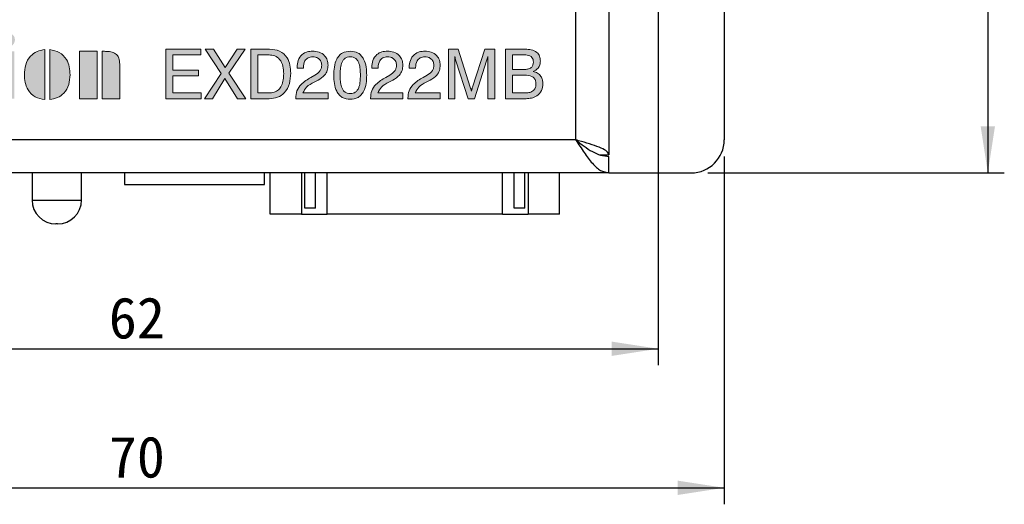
# Model space of a CAD drawing. Header units: millimetres. Extents: x 28 to 178, y 29 to 265.
# Tile 15 of 92: x 66 to 126, y 71 to 100. Entities that reach past the tile are written whole.
import ezdxf

# ---------------------------------------------------------------- set-up
doc = ezdxf.new("R2010")
doc.units = ezdxf.units.MM
doc.layers.add('TEXT', color=4, linetype='Continuous', lineweight=5)
doc.layers.add('標註文字', color=3, linetype='Continuous')
doc.styles.add('SLDTEXTSTYLE3', font='kaiu.ttf')
doc.dimstyles.new('SLDDIMSTYLE1', dxfattribs={"dimtxt": 2.5, "dimasz": 2.824978, "dimexe": 0, "dimexo": 0.0625, "dimtad": 1, "dimrnd": 1e-09, "dimzin": 12, "dimdsep": 46, "dimtxsty": 'SLDTEXTSTYLE3', "dimsah": 1, "dimcen": 0.09, "dimadec": 0, "dimazin": 3, "dimtfac": 1, "dimtofl": 0, "dimtmove": 0, "dimatfit": 3, "dimfxl": 0, "dimfrac": 2, "dimtolj": 1, "dimtzin": 12, "dimarcsym": 0})

# ---------------------------------------------------------------- blocks, each defined once
blk = doc.blocks.new('_D_3')
at = {"layer": '標註文字', "transparency": 16777216}
for p, q in [((43.144, 117.112), (43.144, 79.445)), ((105.144, 117.112), (105.144, 79.445)), ((43.144, 80.445), (105.144, 80.445))]:
    blk.add_line(p, q, dxfattribs=at)
for points in [[(43.144, 80.445), (45.969, 80.01), (45.969, 80.88)], [(105.144, 80.445), (102.319, 80.88), (102.319, 80.01)]]:
    blk.add_solid(points, dxfattribs=at)
at = {"layer": '標註文字', "transparency": 16777216, "insert": (71.801, 83.567, 7.275), "char_height": 2.5, "attachment_point": 1, "style": 'SLDTEXTSTYLE3'}
blk.add_mtext('62', dxfattribs=at)
blk = doc.blocks.new('_D_4')
at = {"layer": '標註文字', "transparency": 16777216}
for p, q in [((39.144, 92.112), (39.144, 71.012)), ((109.144, 92.112), (109.144, 71.012)), ((39.144, 72.012), (109.144, 72.012))]:
    blk.add_line(p, q, dxfattribs=at)
for points in [[(39.144, 72.012), (41.969, 71.577), (41.969, 72.447)], [(109.144, 72.012), (106.319, 72.447), (106.319, 71.577)]]:
    blk.add_solid(points, dxfattribs=at)
at = {"layer": '標註文字', "transparency": 16777216, "insert": (71.801, 75.134, 7.275), "char_height": 2.5, "attachment_point": 1, "style": 'SLDTEXTSTYLE3'}
blk.add_mtext('70', dxfattribs=at)
blk = doc.blocks.new('_D_7')
at = {"layer": '標註文字', "transparency": 16777216}
for p, q in [((110.144, 147.112), (126.144, 147.112)), ((125.144, 147.112), (125.144, 91.112)), ((108.144, 91.112), (126.144, 91.112))]:
    blk.add_line(p, q, dxfattribs=at)
for points in [[(125.144, 147.112), (124.71, 144.287), (125.579, 144.287)], [(125.144, 91.112), (125.579, 93.937), (124.71, 93.937)]]:
    blk.add_solid(points, dxfattribs=at)
at = {"layer": '標註文字', "transparency": 16777216, "insert": (122.022, 116.768, 7.275), "char_height": 2.5, "attachment_point": 1, "rotation": 90, "style": 'SLDTEXTSTYLE3'}
blk.add_mtext('56', dxfattribs=at)

msp = doc.modelspace()

# ---------------------------------------------------------------- hatches: boundary and pattern name
at = {"layer": 'TEXT'}
h = msp.add_hatch(color=256, dxfattribs=at)
edge = h.paths.add_edge_path(flags=17)
edge.add_arc((53.692, 98.58), 0.484, 0, 360)
edge = h.paths.add_edge_path()
edge.add_arc((53.506, 97.181), 3.779, 57.79591, 75.18194)
edge.add_arc((58.876, 94.443), 7.761, 119.20963, 124.55918, ccw=False)
edge.add_arc((54.931, 101.444), 0.276, 304.72661, 343.18784)
edge.add_arc((54.798, 101.484), 0.415, 343.18784, 449.86168)
edge.add_arc((54.799, 101.622), 0.276, 89.86168, 122.01896)
edge.add_arc((58.511, 94.85), 8, 118.84602, 130.2373)
edge.add_arc((53.341, 97.849), 3.108, 89.94125, 144.48586)
edge.add_arc((52.714, 96.572), 3.622, 92.69779, 121.69437, ccw=False)
edge.add_arc((59.559, 93.034), 10.021, 134.43067, 166.33468)
edge.add_arc((63.241, 88.496), 15.092, 129.27007, 152.76883, ccw=False)
edge.add_arc((53.07, 95.294), 4.925, 64.46135, 82.78921, ccw=False)
edge.add_arc((55.312, 99.987), 0.276, 244.46135, 267.21904)
edge.add_arc((55.317, 100.076), 0.366, 267.21904, 410.46779)
edge.add_arc((55.373, 100.145), 0.276, 50.46779, 57.79591)
edge = h.paths.add_edge_path()
edge.add_line((71.401, 95.612), (71.401, 98.484))
edge.add_line((71.401, 98.484), (71.531, 98.484))
edge.add_spline(control_points=[(71.531, 98.484), (71.635, 98.48), (71.843, 98.473), (72.156, 98.407), (72.403, 98.156), (72.466, 97.802), (72.474, 97.557), (72.478, 97.434)], knot_values=[0, 0, 0, 0, 0.187499, 0.374499, 0.558735, 0.778986, 1, 1, 1, 1], degree=3, periodic=0)
edge.add_line((72.478, 97.434), (72.478, 95.612))
edge.add_line((72.478, 95.612), (71.401, 95.612))
edge = h.paths.add_edge_path()
edge.add_spline(control_points=[(69.447, 97.066), (69.435, 96.863), (69.41, 96.458), (69.125, 95.949), (68.689, 95.639), (68.374, 95.587), (68.216, 95.561)], knot_values=[0, 0, 0, 0, 0.280569, 0.559779, 0.779613, 1, 1, 1, 1], degree=3, periodic=0)
edge.add_line((68.216, 95.561), (68.216, 98.586))
edge.add_spline(control_points=[(68.216, 98.586), (68.419, 98.547), (68.822, 98.47), (69.239, 98.041), (69.424, 97.546), (69.439, 97.226), (69.447, 97.066)], knot_values=[0, 0, 0, 0, 0.279784, 0.558523, 0.779016, 1, 1, 1, 1], degree=3, periodic=0)
h.paths.add_polyline_path([(66.057, 98.484), (66.057, 95.612), (64.98, 95.612), (64.98, 98.484)])
h.paths.add_polyline_path([(64.103, 99.612), (64.103, 98.484), (64.462, 98.484), (64.462, 98.073), (64.103, 98.073), (64.103, 95.612), (63.026, 95.612), (63.026, 98.073), (62.616, 98.073)])
h.paths.add_polyline_path([(60.89, 98.484), (62.457, 95.612), (61.201, 95.612), (59.621, 98.484)])
h.paths.add_polyline_path([(59.273, 95.612), (57.837, 95.612), (59.273, 97.407)])
h.paths.add_polyline_path([(59.25, 98.073), (57.837, 99.612), (59.25, 99.612)])
h.paths.add_polyline_path([(57.734, 99.612), (57.734, 95.612), (56.298, 95.612), (56.298, 99.612)])
h.paths.add_polyline_path([(58.709, 98.535), (58.709, 96.894), (57.822, 97.692)])
h.paths.add_polyline_path([(62.352, 98.484), (61.776, 97.458), (61.212, 98.484)], flags=17)
h.paths.add_polyline_path([(59.585, 95.612), (60.266, 96.74), (60.868, 95.612)])
edge = h.paths.add_edge_path()
edge.add_spline(control_points=[(65.504, 99.663), (65.583, 99.657), (65.743, 99.643), (65.937, 99.527), (66.079, 99.371), (66.097, 99.245), (66.106, 99.182)], knot_values=[0, 0, 0, 0, 0.280355, 0.560467, 0.780513, 1, 1, 1, 1], degree=3, periodic=0)
edge.add_spline(control_points=[(66.106, 99.182), (66.091, 99.102), (66.061, 98.941), (65.883, 98.787), (65.694, 98.701), (65.567, 98.693), (65.504, 98.689)], knot_values=[0, 0, 0, 0, 0.278209, 0.558409, 0.779183, 1, 1, 1, 1], degree=3, periodic=0)
edge.add_spline(control_points=[(65.504, 98.689), (65.423, 98.695), (65.261, 98.708), (65.068, 98.83), (64.929, 98.992), (64.914, 99.119), (64.906, 99.182)], knot_values=[0, 0, 0, 0, 0.280258, 0.560197, 0.78025, 1, 1, 1, 1], degree=3, periodic=0)
edge.add_spline(control_points=[(64.906, 99.182), (64.92, 99.261), (64.95, 99.42), (65.176, 99.617), (65.38, 99.646), (65.504, 99.663)], knot_values=[0, 0, 0, 0, 0.279503, 0.560704, 1, 1, 1, 1], degree=3, periodic=0)
edge = h.paths.add_edge_path()
edge.add_line((67.909, 98.586), (67.909, 95.561))
edge.add_spline(control_points=[(67.909, 95.561), (67.707, 95.597), (67.303, 95.67), (66.888, 96.096), (66.702, 96.588), (66.686, 96.907), (66.678, 97.066)], knot_values=[0, 0, 0, 0, 0.279706, 0.55853, 0.779006, 1, 1, 1, 1], degree=3, periodic=0)
edge.add_spline(control_points=[(66.678, 97.066), (66.69, 97.27), (66.714, 97.677), (66.995, 98.193), (67.433, 98.505), (67.75, 98.559), (67.909, 98.586)], knot_values=[0, 0, 0, 0, 0.280581, 0.559788, 0.779579, 1, 1, 1, 1], degree=3, periodic=0)
h.paths.add_polyline_path([(71.093, 98.484), (71.093, 95.612), (70.016, 95.612), (70.016, 98.484)])
h = msp.add_hatch(color=256, dxfattribs=at)
edge = h.paths.add_edge_path(flags=16)
edge.add_spline(control_points=[(82.414, 97.125), (82.407, 97.279), (82.393, 97.585), (82.217, 97.99), (81.886, 98.237), (81.644, 98.256), (81.522, 98.266)], knot_values=[0, 0, 0, 0, 0.281177, 0.56059, 0.779794, 1, 1, 1, 1], degree=3, periodic=0)
edge.add_line((81.522, 98.266), (80.837, 98.266))
edge.add_line((80.837, 98.266), (80.837, 95.958))
edge.add_line((80.837, 95.958), (81.522, 95.958))
edge.add_spline(control_points=[(81.522, 95.958), (81.627, 95.965), (81.835, 95.979), (82.116, 96.139), (82.307, 96.417), (82.401, 96.758), (82.409, 97.003), (82.414, 97.125)], knot_values=[0, 0, 0, 0, 0.186753, 0.372815, 0.559166, 0.779354, 1, 1, 1, 1], degree=3, periodic=0)
edge = h.paths.add_edge_path(flags=16)
edge.add_spline(control_points=[(87.067, 97.032), (87.065, 97.152), (87.06, 97.392), (87.008, 97.69), (86.915, 97.913), (86.797, 98.053), (86.633, 98.138), (86.512, 98.146), (86.452, 98.15)], knot_values=[0, 0, 0, 0, 0.250486, 0.500624, 0.625705, 0.750448, 0.875055, 1, 1, 1, 1], degree=3, periodic=0)
edge.add_spline(control_points=[(86.452, 98.15), (86.392, 98.146), (86.272, 98.138), (86.108, 98.052), (85.991, 97.911), (85.896, 97.689), (85.845, 97.392), (85.839, 97.152), (85.837, 97.032)], knot_values=[0, 0, 0, 0, 0.124904, 0.249519, 0.374268, 0.499345, 0.749511, 1, 1, 1, 1], degree=3, periodic=0)
edge.add_spline(control_points=[(85.837, 97.032), (85.839, 96.913), (85.845, 96.674), (85.896, 96.377), (85.992, 96.156), (86.109, 96.017), (86.272, 95.932), (86.392, 95.924), (86.452, 95.92)], knot_values=[0, 0, 0, 0, 0.250471, 0.500611, 0.625689, 0.750434, 0.875059, 1, 1, 1, 1], degree=3, periodic=0)
edge.add_spline(control_points=[(86.452, 95.92), (86.512, 95.924), (86.632, 95.931), (86.796, 96.015), (86.914, 96.155), (87.008, 96.376), (87.06, 96.673), (87.065, 96.912), (87.067, 97.032)], knot_values=[0, 0, 0, 0, 0.124923, 0.249601, 0.374354, 0.499419, 0.74953, 1, 1, 1, 1], degree=3, periodic=0)
edge = h.paths.add_edge_path(flags=16)
edge.add_line((96.298, 97.035), (96.298, 95.958))
edge.add_line((96.298, 95.958), (97.089, 95.958))
edge.add_spline(control_points=[(97.089, 95.958), (97.178, 95.962), (97.357, 95.971), (97.588, 96.095), (97.708, 96.302), (97.717, 96.443), (97.721, 96.513)], knot_values=[0, 0, 0, 0, 0.280994, 0.559808, 0.77937, 1, 1, 1, 1], degree=3, periodic=0)
edge.add_spline(control_points=[(97.721, 96.513), (97.718, 96.575), (97.711, 96.697), (97.626, 96.866), (97.4, 97.021), (97.191, 97.029), (97.044, 97.035)], knot_values=[0, 0, 0, 0, 0.187325, 0.373829, 0.560336, 1, 1, 1, 1], degree=3, periodic=0)
edge.add_line((97.044, 97.035), (96.298, 97.035))
edge = h.paths.add_edge_path(flags=16)
edge.add_line((96.298, 98.266), (96.298, 97.381))
edge.add_line((96.298, 97.381), (96.982, 97.381))
edge.add_spline(control_points=[(96.982, 97.381), (97.061, 97.384), (97.218, 97.39), (97.434, 97.469), (97.556, 97.646), (97.564, 97.772), (97.567, 97.834)], knot_values=[0, 0, 0, 0, 0.281375, 0.560562, 0.779457, 1, 1, 1, 1], degree=3, periodic=0)
edge.add_spline(control_points=[(97.567, 97.834), (97.565, 97.885), (97.559, 97.985), (97.488, 98.123), (97.305, 98.253), (97.133, 98.26), (97.013, 98.266)], knot_values=[0, 0, 0, 0, 0.187331, 0.373907, 0.560504, 1, 1, 1, 1], degree=3, periodic=0)
edge.add_line((97.013, 98.266), (96.298, 98.266))
edge = h.paths.add_edge_path()
edge.add_spline(control_points=[(92.864, 97.905), (92.849, 97.954), (92.823, 98.04), (92.806, 98.129), (92.798, 98.168)], knot_values=[0, 0, 0, 0, 0.559946, 1, 1, 1, 1], degree=3, periodic=0)
edge.add_line((92.798, 98.168), (92.798, 95.612))
edge.add_line((92.798, 95.612), (92.414, 95.612))
edge.add_line((92.414, 95.612), (92.414, 98.612))
edge.add_line((92.414, 98.612), (93.003, 98.612))
edge.add_line((93.003, 98.612), (93.736, 96.317))
edge.add_spline(control_points=[(93.736, 96.317), (93.752, 96.271), (93.779, 96.19), (93.799, 96.107), (93.807, 96.07)], knot_values=[0, 0, 0, 0, 0.560058, 1, 1, 1, 1], degree=3, periodic=0)
edge.add_spline(control_points=[(93.807, 96.07), (93.818, 96.117), (93.836, 96.2), (93.863, 96.281), (93.875, 96.317)], knot_values=[0, 0, 0, 0, 0.56, 1, 1, 1, 1], degree=3, periodic=0)
edge.add_line((93.875, 96.317), (94.617, 98.612))
edge.add_line((94.617, 98.612), (95.221, 98.612))
edge.add_line((95.221, 98.612), (95.221, 95.612))
edge.add_line((95.221, 95.612), (94.798, 95.612))
edge.add_line((94.798, 95.612), (94.798, 98.168))
edge.add_spline(control_points=[(94.798, 98.168), (94.787, 98.118), (94.767, 98.03), (94.741, 97.943), (94.73, 97.905)], knot_values=[0, 0, 0, 0, 0.559979, 1, 1, 1, 1], degree=3, periodic=0)
edge.add_line((94.73, 97.905), (93.991, 95.612))
edge.add_line((93.991, 95.612), (93.606, 95.612))
edge.add_line((93.606, 95.612), (92.864, 97.905))
edge = h.paths.add_edge_path()
edge.add_line((89.644, 95.612), (87.683, 95.612))
edge.add_line((87.683, 95.612), (87.683, 95.635))
edge.add_spline(control_points=[(87.683, 95.635), (87.695, 95.792), (87.718, 96.103), (88.046, 96.576), (88.393, 96.776), (88.606, 96.898)], knot_values=[0, 0, 0, 0, 0.279996, 0.559198, 1, 1, 1, 1], degree=3, periodic=0)
edge.add_line((88.606, 96.898), (88.846, 97.032))
edge.add_spline(control_points=[(88.846, 97.032), (88.97, 97.114), (89.142, 97.229), (89.249, 97.473), (89.256, 97.587), (89.26, 97.644)], knot_values=[0, 0, 0, 0, 0.55813, 0.779015, 1, 1, 1, 1], degree=3, periodic=0)
edge.add_spline(control_points=[(89.26, 97.644), (89.252, 97.725), (89.235, 97.885), (89.076, 98.057), (88.887, 98.14), (88.762, 98.147), (88.699, 98.15)], knot_values=[0, 0, 0, 0, 0.27961, 0.558544, 0.779048, 1, 1, 1, 1], degree=3, periodic=0)
edge.add_spline(control_points=[(88.699, 98.15), (88.607, 98.141), (88.424, 98.121), (88.179, 97.873), (88.158, 97.636), (88.144, 97.492)], knot_values=[0, 0, 0, 0, 0.280563, 0.560263, 1, 1, 1, 1], degree=3, periodic=0)
edge.add_line((88.144, 97.492), (88.144, 97.458))
edge.add_line((88.144, 97.458), (87.76, 97.458))
edge.add_line((87.76, 97.458), (87.76, 97.508))
edge.add_spline(control_points=[(87.76, 97.508), (87.77, 97.654), (87.791, 97.944), (88.032, 98.29), (88.366, 98.474), (88.594, 98.489), (88.708, 98.497)], knot_values=[0, 0, 0, 0, 0.280453, 0.559365, 0.779307, 1, 1, 1, 1], degree=3, periodic=0)
edge.add_spline(control_points=[(88.708, 98.497), (88.842, 98.487), (89.109, 98.467), (89.432, 98.255), (89.619, 97.957), (89.636, 97.747), (89.644, 97.641)], knot_values=[0, 0, 0, 0, 0.280443, 0.559679, 0.779593, 1, 1, 1, 1], degree=3, periodic=0)
edge.add_spline(control_points=[(89.644, 97.641), (89.636, 97.533), (89.619, 97.318), (89.418, 96.973), (89.181, 96.826), (89.036, 96.736)], knot_values=[0, 0, 0, 0, 0.280291, 0.560217, 1, 1, 1, 1], degree=3, periodic=0)
edge.add_line((89.036, 96.736), (88.796, 96.612))
edge.add_spline(control_points=[(88.796, 96.612), (88.631, 96.527), (88.337, 96.376), (88.185, 96.085), (88.118, 95.958)], knot_values=[0, 0, 0, 0, 0.562607, 1, 1, 1, 1], degree=3, periodic=0)
edge.add_line((88.118, 95.958), (89.644, 95.958))
edge.add_line((89.644, 95.958), (89.644, 95.612))
edge = h.paths.add_edge_path()
edge.add_line((85.106, 95.612), (83.144, 95.612))
edge.add_line((83.144, 95.612), (83.144, 95.635))
edge.add_spline(control_points=[(83.144, 95.635), (83.156, 95.792), (83.18, 96.103), (83.508, 96.576), (83.855, 96.776), (84.067, 96.898)], knot_values=[0, 0, 0, 0, 0.279997, 0.559198, 1, 1, 1, 1], degree=3, periodic=0)
edge.add_line((84.067, 96.898), (84.307, 97.032))
edge.add_spline(control_points=[(84.307, 97.032), (84.431, 97.114), (84.604, 97.229), (84.71, 97.473), (84.718, 97.587), (84.721, 97.644)], knot_values=[0, 0, 0, 0, 0.558126, 0.779013, 1, 1, 1, 1], degree=3, periodic=0)
edge.add_spline(control_points=[(84.721, 97.644), (84.713, 97.725), (84.697, 97.885), (84.538, 98.057), (84.348, 98.14), (84.223, 98.147), (84.161, 98.15)], knot_values=[0, 0, 0, 0, 0.279611, 0.558546, 0.779047, 1, 1, 1, 1], degree=3, periodic=0)
edge.add_spline(control_points=[(84.161, 98.15), (84.069, 98.141), (83.886, 98.121), (83.641, 97.873), (83.619, 97.636), (83.606, 97.492)], knot_values=[0, 0, 0, 0, 0.280565, 0.560264, 1, 1, 1, 1], degree=3, periodic=0)
edge.add_line((83.606, 97.492), (83.606, 97.458))
edge.add_line((83.606, 97.458), (83.221, 97.458))
edge.add_line((83.221, 97.458), (83.221, 97.508))
edge.add_spline(control_points=[(83.221, 97.508), (83.232, 97.654), (83.253, 97.944), (83.493, 98.29), (83.828, 98.474), (84.056, 98.489), (84.17, 98.497)], knot_values=[0, 0, 0, 0, 0.280451, 0.559362, 0.779308, 1, 1, 1, 1], degree=3, periodic=0)
edge.add_spline(control_points=[(84.17, 98.497), (84.304, 98.487), (84.571, 98.467), (84.893, 98.255), (85.081, 97.957), (85.098, 97.747), (85.106, 97.641)], knot_values=[0, 0, 0, 0, 0.280441, 0.55968, 0.779592, 1, 1, 1, 1], degree=3, periodic=0)
edge.add_spline(control_points=[(85.106, 97.641), (85.097, 97.533), (85.08, 97.318), (84.88, 96.973), (84.642, 96.826), (84.497, 96.736)], knot_values=[0, 0, 0, 0, 0.280291, 0.560216, 1, 1, 1, 1], degree=3, periodic=0)
edge.add_line((84.497, 96.736), (84.258, 96.612))
edge.add_spline(control_points=[(84.258, 96.612), (84.093, 96.527), (83.799, 96.376), (83.646, 96.085), (83.579, 95.958)], knot_values=[0, 0, 0, 0, 0.562607, 1, 1, 1, 1], degree=3, periodic=0)
edge.add_line((83.579, 95.958), (85.106, 95.958))
edge.add_line((85.106, 95.958), (85.106, 95.612))
h.paths.add_polyline_path([(78.098, 95.612), (77.606, 95.612), (78.624, 97.147), (77.644, 98.612), (78.146, 98.612), (78.863, 97.502), (79.591, 98.612), (80.067, 98.612), (79.088, 97.156), (80.106, 95.612), (79.61, 95.612), (78.845, 96.826)])
h.paths.add_polyline_path([(77.414, 95.612), (75.26, 95.612), (75.26, 98.612), (77.38, 98.612), (77.38, 98.266), (75.683, 98.266), (75.683, 97.343), (77.25, 97.343), (77.25, 96.997), (75.683, 96.997), (75.683, 95.958), (77.414, 95.958)])
edge = h.paths.add_edge_path()
edge.add_line((81.54, 95.612), (80.414, 95.612))
edge.add_line((80.414, 95.612), (80.414, 98.612))
edge.add_line((80.414, 98.612), (81.557, 98.612))
edge.add_spline(control_points=[(81.557, 98.612), (81.765, 98.595), (82.181, 98.561), (82.633, 98.147), (82.815, 97.642), (82.829, 97.318), (82.837, 97.156)], knot_values=[0, 0, 0, 0, 0.280047, 0.558115, 0.77872, 1, 1, 1, 1], degree=3, periodic=0)
edge.add_spline(control_points=[(82.837, 97.156), (82.825, 96.942), (82.802, 96.516), (82.517, 95.97), (82.046, 95.651), (81.709, 95.625), (81.54, 95.612)], knot_values=[0, 0, 0, 0, 0.280935, 0.560148, 0.779663, 1, 1, 1, 1], degree=3, periodic=0)
edge = h.paths.add_edge_path()
edge.add_spline(control_points=[(86.449, 95.573), (86.28, 95.593), (86.026, 95.622), (85.769, 95.845), (85.584, 96.124), (85.469, 96.533), (85.458, 96.866), (85.452, 97.032)], knot_values=[0, 0, 0, 0, 0.248326, 0.373503, 0.49883, 0.749082, 1, 1, 1, 1], degree=3, periodic=0)
edge.add_spline(control_points=[(85.452, 97.032), (85.458, 97.199), (85.469, 97.532), (85.584, 97.942), (85.767, 98.223), (86.026, 98.446), (86.28, 98.477), (86.449, 98.497)], knot_values=[0, 0, 0, 0, 0.250948, 0.50124, 0.626586, 0.751761, 1, 1, 1, 1], degree=3, periodic=0)
edge.add_spline(control_points=[(86.449, 98.497), (86.619, 98.477), (86.874, 98.447), (87.134, 98.224), (87.318, 97.944), (87.435, 97.533), (87.446, 97.199), (87.452, 97.032)], knot_values=[0, 0, 0, 0, 0.24832, 0.37349, 0.498825, 0.749058, 1, 1, 1, 1], degree=3, periodic=0)
edge.add_spline(control_points=[(87.452, 97.032), (87.446, 96.865), (87.435, 96.532), (87.318, 96.122), (87.133, 95.843), (86.873, 95.621), (86.618, 95.593), (86.449, 95.573)], knot_values=[0, 0, 0, 0, 0.250902, 0.50109, 0.626417, 0.751614, 1, 1, 1, 1], degree=3, periodic=0)
edge = h.paths.add_edge_path()
edge.add_line((91.914, 95.612), (89.952, 95.612))
edge.add_line((89.952, 95.612), (89.952, 95.635))
edge.add_spline(control_points=[(89.952, 95.635), (89.964, 95.792), (89.988, 96.103), (90.316, 96.576), (90.663, 96.776), (90.875, 96.898)], knot_values=[0, 0, 0, 0, 0.279996, 0.559198, 1, 1, 1, 1], degree=3, periodic=0)
edge.add_line((90.875, 96.898), (91.115, 97.032))
edge.add_spline(control_points=[(91.115, 97.032), (91.239, 97.114), (91.412, 97.229), (91.518, 97.473), (91.525, 97.587), (91.529, 97.644)], knot_values=[0, 0, 0, 0, 0.55813, 0.779015, 1, 1, 1, 1], degree=3, periodic=0)
edge.add_spline(control_points=[(91.529, 97.644), (91.521, 97.725), (91.504, 97.885), (91.346, 98.057), (91.156, 98.14), (91.031, 98.147), (90.968, 98.15)], knot_values=[0, 0, 0, 0, 0.27961, 0.558544, 0.779048, 1, 1, 1, 1], degree=3, periodic=0)
edge.add_spline(control_points=[(90.968, 98.15), (90.877, 98.141), (90.693, 98.121), (90.448, 97.873), (90.427, 97.636), (90.414, 97.492)], knot_values=[0, 0, 0, 0, 0.280563, 0.560263, 1, 1, 1, 1], degree=3, periodic=0)
edge.add_line((90.414, 97.492), (90.414, 97.458))
edge.add_line((90.414, 97.458), (90.029, 97.458))
edge.add_line((90.029, 97.458), (90.029, 97.508))
edge.add_spline(control_points=[(90.029, 97.508), (90.04, 97.654), (90.06, 97.944), (90.301, 98.29), (90.635, 98.474), (90.863, 98.489), (90.977, 98.497)], knot_values=[0, 0, 0, 0, 0.280453, 0.559365, 0.779307, 1, 1, 1, 1], degree=3, periodic=0)
edge.add_spline(control_points=[(90.977, 98.497), (91.111, 98.487), (91.379, 98.467), (91.701, 98.255), (91.889, 97.957), (91.905, 97.747), (91.914, 97.641)], knot_values=[0, 0, 0, 0, 0.280443, 0.559679, 0.779593, 1, 1, 1, 1], degree=3, periodic=0)
edge.add_spline(control_points=[(91.914, 97.641), (91.905, 97.533), (91.888, 97.318), (91.687, 96.973), (91.45, 96.826), (91.305, 96.736)], knot_values=[0, 0, 0, 0, 0.280291, 0.560217, 1, 1, 1, 1], degree=3, periodic=0)
edge.add_line((91.305, 96.736), (91.066, 96.612))
edge.add_spline(control_points=[(91.066, 96.612), (90.9, 96.527), (90.606, 96.376), (90.454, 96.085), (90.387, 95.958)], knot_values=[0, 0, 0, 0, 0.562607, 1, 1, 1, 1], degree=3, periodic=0)
edge.add_line((90.387, 95.958), (91.914, 95.958))
edge.add_line((91.914, 95.958), (91.914, 95.612))
edge = h.paths.add_edge_path()
edge.add_line((97.123, 95.612), (95.875, 95.612))
edge.add_line((95.875, 95.612), (95.875, 98.612))
edge.add_line((95.875, 98.612), (97.065, 98.612))
edge.add_spline(control_points=[(97.065, 98.612), (97.19, 98.607), (97.438, 98.597), (97.772, 98.463), (97.97, 98.19), (97.984, 97.993), (97.991, 97.894)], knot_values=[0, 0, 0, 0, 0.281297, 0.560634, 0.779708, 1, 1, 1, 1], degree=3, periodic=0)
edge.add_spline(control_points=[(97.991, 97.894), (97.985, 97.817), (97.974, 97.661), (97.837, 97.407), (97.656, 97.314), (97.546, 97.257)], knot_values=[0, 0, 0, 0, 0.281021, 0.561458, 1, 1, 1, 1], degree=3, periodic=0)
edge.add_spline(control_points=[(97.546, 97.257), (97.64, 97.231), (97.829, 97.181), (98.029, 96.983), (98.131, 96.751), (98.14, 96.599), (98.144, 96.522)], knot_values=[0, 0, 0, 0, 0.279975, 0.559226, 0.779448, 1, 1, 1, 1], degree=3, periodic=0)
edge.add_spline(control_points=[(98.144, 96.522), (98.13, 96.377), (98.1, 96.086), (97.81, 95.775), (97.464, 95.63), (97.237, 95.618), (97.123, 95.612)], knot_values=[0, 0, 0, 0, 0.279619, 0.55842, 0.778913, 1, 1, 1, 1], degree=3, periodic=0)

# ---------------------------------------------------------------- linework, layer by layer
at = {"color": 7, "linetype": 'Continuous', "lineweight": 30}
for p, q in [((100.144, 93.112), (100.144, 145.112)), ((102.144, 145.112), (102.144, 92.212)), ((109.144, 115.862), (109.144, 93.112)), ((100.144, 93.112), (48.144, 93.112)), ((101.589, 92.212), (102.144, 92.212)), ((102.144, 91.112), (102.144, 92.112)), ((102.144, 91.112), (46.144, 91.112)), ((67.144, 91.112), (67.144, 89.462)), ((70.144, 89.462), (70.144, 91.112)), ((72.744, 91.112), (72.744, 90.412)), ((81.244, 90.412), (81.244, 91.112)), ((81.594, 88.612), (81.594, 91.112)), ((83.494, 91.112), (83.494, 88.612)), ((83.699, 88.962), (83.699, 91.112)), ((84.349, 88.962), (84.349, 91.112)), ((85.044, 88.612), (85.044, 91.112)), ((95.694, 88.612), (95.694, 91.112)), ((96.399, 88.962), (96.399, 91.112)), ((97.049, 88.962), (97.049, 91.112)), ((97.244, 91.112), (97.244, 88.612)), ((99.144, 88.612), (99.144, 91.112)), ((102.144, 91.112), (107.144, 91.112)), ((72.744, 90.412), (81.244, 90.412)), ((83.494, 88.612), (81.594, 88.612)), ((83.494, 88.612), (85.044, 88.612)), ((84.349, 88.962), (83.699, 88.962)), ((95.694, 88.612), (85.044, 88.612)), ((95.694, 88.612), (97.244, 88.612)), ((97.049, 88.962), (96.399, 88.962)), ((99.144, 88.612), (97.244, 88.612)), ((68.694, 88.012), (68.594, 88.012))]:
    msp.add_line(p, q, dxfattribs=at)
at = {"color": 8, "linetype": 'Continuous', "lineweight": 30}
msp.add_line((67.144, 89.462), (70.144, 89.462), dxfattribs=at)
at = {"color": 7, "linetype": 'Continuous', "lineweight": 30}
for centre, radius, start, end in [((107.144, 93.112), 2, 270, 0), ((68.594, 89.462), 1.45, 180, 270), ((68.694, 89.462), 1.45, 270, 0)]:
    msp.add_arc(centre, radius, start, end, dxfattribs=at)
for points, knots in [([(102.144, 92.212), (102.12, 92.279), (102.073, 92.413), (101.7, 92.614), (101.156, 92.815), (100.599, 92.982), (100.255, 93.08), (100.144, 93.112)], [0, 0, 0, 0, 0.223355, 0.446742, 0.670128, 0.893515, 1, 1, 1, 1]), ([(100.144, 93.112), (100.311, 92.85), (100.644, 92.326), (101.144, 91.665), (101.644, 91.202), (101.978, 91.142), (102.144, 91.112)], [0, 0, 0, 0, 0.25, 0.5, 0.75, 1, 1, 1, 1]), ([(100.144, 93.112), (100.311, 92.981), (100.644, 92.719), (101.144, 92.388), (101.644, 92.157), (101.978, 92.127), (102.144, 92.112)], [0, 0, 0, 0, 0.25, 0.5, 0.75, 1, 1, 1, 1])]:
    msp.add_open_spline(points, degree=3, knots=knots, dxfattribs=at)
at = {"layer": 'TEXT'}
for p, q in [((75.26, 98.612), (77.38, 98.612)), ((75.26, 95.612), (75.26, 98.612)), ((77.38, 98.612), (77.38, 98.266)), ((77.644, 98.612), (78.146, 98.612)), ((78.624, 97.147), (77.644, 98.612)), ((78.146, 98.612), (78.863, 97.502)), ((78.863, 97.502), (79.591, 98.612)), ((80.067, 98.612), (79.088, 97.156)), ((79.591, 98.612), (80.067, 98.612)), ((80.414, 98.612), (81.557, 98.612)), ((80.414, 95.612), (80.414, 98.612)), ((92.414, 98.612), (93.003, 98.612)), ((92.414, 95.612), (92.414, 98.612)), ((93.003, 98.612), (93.736, 96.317)), ((93.875, 96.317), (94.617, 98.612)), ((94.617, 98.612), (95.221, 98.612)), ((95.221, 98.612), (95.221, 95.612)), ((95.875, 98.612), (97.065, 98.612)), ((95.875, 95.612), (95.875, 98.612)), ((67.909, 98.586), (67.909, 95.561)), ((68.216, 95.561), (68.216, 98.586)), ((70.016, 98.484), (71.093, 98.484)), ((70.016, 95.612), (70.016, 98.484)), ((71.093, 98.484), (71.093, 95.612)), ((71.401, 98.484), (71.531, 98.484)), ((71.401, 95.612), (71.401, 98.484)), ((75.683, 98.266), (75.683, 97.343)), ((77.38, 98.266), (75.683, 98.266)), ((80.837, 98.266), (80.837, 95.958)), ((81.522, 98.266), (80.837, 98.266)), ((92.798, 98.168), (92.798, 95.612)), ((94.798, 95.612), (94.798, 98.168)), ((97.013, 98.266), (96.298, 98.266)), ((96.298, 98.266), (96.298, 97.381)), ((72.478, 97.434), (72.478, 95.612)), ((83.221, 97.458), (83.221, 97.508)), ((83.606, 97.458), (83.221, 97.458)), ((83.606, 97.492), (83.606, 97.458)), ((87.76, 97.458), (87.76, 97.508)), ((88.144, 97.458), (87.76, 97.458)), ((88.144, 97.492), (88.144, 97.458)), ((90.029, 97.458), (90.029, 97.508)), ((90.414, 97.458), (90.029, 97.458)), ((90.414, 97.492), (90.414, 97.458)), ((93.606, 95.612), (92.864, 97.905)), ((94.73, 97.905), (93.991, 95.612)), ((75.683, 97.343), (77.25, 97.343)), ((75.683, 96.997), (75.683, 95.958)), ((77.25, 96.997), (75.683, 96.997)), ((77.25, 97.343), (77.25, 96.997)), ((77.606, 95.612), (78.624, 97.147)), ((78.845, 96.826), (78.098, 95.612)), ((79.61, 95.612), (78.845, 96.826)), ((79.088, 97.156), (80.106, 95.612)), ((84.067, 96.898), (84.307, 97.032)), ((88.606, 96.898), (88.846, 97.032)), ((90.875, 96.898), (91.115, 97.032)), ((96.298, 97.381), (96.982, 97.381)), ((97.044, 97.035), (96.298, 97.035)), ((96.298, 97.035), (96.298, 95.958)), ((84.497, 96.736), (84.258, 96.612)), ((89.036, 96.736), (88.796, 96.612)), ((91.305, 96.736), (91.066, 96.612)), ((71.093, 95.612), (70.016, 95.612)), ((72.478, 95.612), (71.401, 95.612)), ((77.414, 95.612), (75.26, 95.612)), ((75.683, 95.958), (77.414, 95.958)), ((77.414, 95.958), (77.414, 95.612)), ((78.098, 95.612), (77.606, 95.612)), ((80.106, 95.612), (79.61, 95.612)), ((81.54, 95.612), (80.414, 95.612)), ((80.837, 95.958), (81.522, 95.958)), ((83.144, 95.612), (83.144, 95.635)), ((85.106, 95.612), (83.144, 95.612)), ((83.579, 95.958), (85.106, 95.958)), ((85.106, 95.958), (85.106, 95.612)), ((87.683, 95.612), (87.683, 95.635)), ((89.644, 95.612), (87.683, 95.612)), ((88.118, 95.958), (89.644, 95.958)), ((89.644, 95.958), (89.644, 95.612)), ((89.952, 95.612), (89.952, 95.635)), ((91.914, 95.612), (89.952, 95.612)), ((90.387, 95.958), (91.914, 95.958)), ((91.914, 95.958), (91.914, 95.612)), ((92.798, 95.612), (92.414, 95.612)), ((93.991, 95.612), (93.606, 95.612)), ((95.221, 95.612), (94.798, 95.612)), ((97.123, 95.612), (95.875, 95.612)), ((96.298, 95.958), (97.089, 95.958))]:
    msp.add_line(p, q, dxfattribs=at)
for points, knots in [([(81.557, 98.612), (81.765, 98.595), (82.181, 98.561), (82.633, 98.147), (82.815, 97.642), (82.829, 97.318), (82.837, 97.156)], [0, 0, 0, 0, 0.280047, 0.558115, 0.77872, 1, 1, 1, 1]), ([(97.065, 98.612), (97.19, 98.607), (97.438, 98.597), (97.772, 98.463), (97.97, 98.19), (97.984, 97.993), (97.991, 97.894)], [0, 0, 0, 0, 0.281297, 0.560634, 0.779708, 1, 1, 1, 1]), ([(66.678, 97.066), (66.69, 97.27), (66.714, 97.677), (66.995, 98.193), (67.433, 98.505), (67.75, 98.559), (67.909, 98.586)], [0, 0, 0, 0, 0.280581, 0.559788, 0.779579, 1, 1, 1, 1]), ([(68.216, 98.586), (68.419, 98.547), (68.822, 98.47), (69.239, 98.041), (69.424, 97.546), (69.439, 97.226), (69.447, 97.066)], [0, 0, 0, 0, 0.279784, 0.558523, 0.779016, 1, 1, 1, 1]), ([(71.531, 98.484), (71.635, 98.48), (71.843, 98.473), (72.156, 98.407), (72.403, 98.156), (72.466, 97.802), (72.474, 97.557), (72.478, 97.434)], [0, 0, 0, 0, 0.1874989, 0.3744988, 0.5587353, 0.7789856, 1, 1, 1, 1]), ([(82.414, 97.125), (82.407, 97.279), (82.393, 97.585), (82.217, 97.99), (81.886, 98.237), (81.644, 98.256), (81.522, 98.266)], [0, 0, 0, 0, 0.281177, 0.56059, 0.779794, 1, 1, 1, 1]), ([(83.221, 97.508), (83.232, 97.654), (83.253, 97.944), (83.493, 98.29), (83.828, 98.474), (84.056, 98.489), (84.17, 98.497)], [0, 0, 0, 0, 0.280451, 0.559362, 0.779308, 1, 1, 1, 1]), ([(84.161, 98.15), (84.069, 98.141), (83.886, 98.121), (83.641, 97.873), (83.619, 97.636), (83.606, 97.492)], [0, 0, 0, 0, 0.280565, 0.560264, 1, 1, 1, 1]), ([(84.721, 97.644), (84.713, 97.725), (84.697, 97.885), (84.538, 98.057), (84.348, 98.14), (84.223, 98.147), (84.161, 98.15)], [0, 0, 0, 0, 0.279611, 0.558546, 0.779047, 1, 1, 1, 1]), ([(84.17, 98.497), (84.304, 98.487), (84.571, 98.467), (84.893, 98.255), (85.081, 97.957), (85.098, 97.747), (85.106, 97.641)], [0, 0, 0, 0, 0.280441, 0.55968, 0.779592, 1, 1, 1, 1]), ([(85.452, 97.032), (85.458, 97.199), (85.469, 97.532), (85.584, 97.942), (85.767, 98.223), (86.026, 98.446), (86.28, 98.477), (86.449, 98.497)], [0, 0, 0, 0, 0.250948, 0.50124, 0.626586, 0.751761, 1, 1, 1, 1]), ([(86.452, 98.15), (86.392, 98.146), (86.272, 98.138), (86.108, 98.052), (85.991, 97.911), (85.896, 97.689), (85.845, 97.392), (85.839, 97.152), (85.837, 97.032)], [0, 0, 0, 0, 0.124904, 0.249519, 0.374268, 0.499345, 0.749511, 1, 1, 1, 1]), ([(86.449, 98.497), (86.619, 98.477), (86.874, 98.447), (87.134, 98.224), (87.318, 97.944), (87.435, 97.533), (87.446, 97.199), (87.452, 97.032)], [0, 0, 0, 0, 0.24832, 0.37349, 0.498825, 0.749058, 1, 1, 1, 1]), ([(87.067, 97.032), (87.065, 97.152), (87.06, 97.392), (87.008, 97.69), (86.915, 97.913), (86.797, 98.053), (86.633, 98.138), (86.512, 98.146), (86.452, 98.15)], [0, 0, 0, 0, 0.250486, 0.500624, 0.625705, 0.750448, 0.875055, 1, 1, 1, 1]), ([(87.76, 97.508), (87.77, 97.654), (87.791, 97.944), (88.032, 98.29), (88.366, 98.474), (88.594, 98.489), (88.708, 98.497)], [0, 0, 0, 0, 0.2804526, 0.5593645, 0.7793074, 1, 1, 1, 1]), ([(88.699, 98.15), (88.607, 98.141), (88.424, 98.121), (88.179, 97.873), (88.158, 97.636), (88.144, 97.492)], [0, 0, 0, 0, 0.280563, 0.560263, 1, 1, 1, 1]), ([(89.26, 97.644), (89.252, 97.725), (89.235, 97.885), (89.076, 98.057), (88.887, 98.14), (88.762, 98.147), (88.699, 98.15)], [0, 0, 0, 0, 0.27961, 0.558544, 0.779048, 1, 1, 1, 1]), ([(88.708, 98.497), (88.842, 98.487), (89.109, 98.467), (89.432, 98.255), (89.619, 97.957), (89.636, 97.747), (89.644, 97.641)], [0, 0, 0, 0, 0.280443, 0.559679, 0.779593, 1, 1, 1, 1]), ([(90.029, 97.508), (90.04, 97.654), (90.06, 97.944), (90.301, 98.29), (90.635, 98.474), (90.863, 98.489), (90.977, 98.497)], [0, 0, 0, 0, 0.2804526, 0.5593645, 0.7793074, 1, 1, 1, 1]), ([(90.968, 98.15), (90.877, 98.141), (90.693, 98.121), (90.448, 97.873), (90.427, 97.636), (90.414, 97.492)], [0, 0, 0, 0, 0.280563, 0.560263, 1, 1, 1, 1]), ([(91.529, 97.644), (91.521, 97.725), (91.504, 97.885), (91.346, 98.057), (91.156, 98.14), (91.031, 98.147), (90.968, 98.15)], [0, 0, 0, 0, 0.27961, 0.558544, 0.779048, 1, 1, 1, 1]), ([(90.977, 98.497), (91.111, 98.487), (91.379, 98.467), (91.701, 98.255), (91.889, 97.957), (91.905, 97.747), (91.914, 97.641)], [0, 0, 0, 0, 0.280443, 0.559679, 0.779593, 1, 1, 1, 1]), ([(92.864, 97.905), (92.849, 97.954), (92.823, 98.04), (92.806, 98.129), (92.798, 98.168)], [0, 0, 0, 0, 0.559946, 1, 1, 1, 1]), ([(94.798, 98.168), (94.787, 98.118), (94.767, 98.03), (94.741, 97.943), (94.73, 97.905)], [0, 0, 0, 0, 0.559979, 1, 1, 1, 1]), ([(97.567, 97.834), (97.565, 97.885), (97.559, 97.985), (97.488, 98.123), (97.305, 98.253), (97.133, 98.26), (97.013, 98.266)], [0, 0, 0, 0, 0.1873308, 0.373907, 0.5605042, 1, 1, 1, 1]), ([(84.307, 97.032), (84.431, 97.114), (84.604, 97.229), (84.71, 97.473), (84.718, 97.587), (84.721, 97.644)], [0, 0, 0, 0, 0.558126, 0.779013, 1, 1, 1, 1]), ([(85.106, 97.641), (85.097, 97.533), (85.08, 97.318), (84.88, 96.973), (84.642, 96.826), (84.497, 96.736)], [0, 0, 0, 0, 0.280291, 0.560216, 1, 1, 1, 1]), ([(88.846, 97.032), (88.97, 97.114), (89.142, 97.229), (89.249, 97.473), (89.256, 97.587), (89.26, 97.644)], [0, 0, 0, 0, 0.55813, 0.779015, 1, 1, 1, 1]), ([(89.644, 97.641), (89.636, 97.533), (89.619, 97.318), (89.418, 96.973), (89.181, 96.826), (89.036, 96.736)], [0, 0, 0, 0, 0.280291, 0.560217, 1, 1, 1, 1]), ([(91.115, 97.032), (91.239, 97.114), (91.412, 97.229), (91.518, 97.473), (91.525, 97.587), (91.529, 97.644)], [0, 0, 0, 0, 0.55813, 0.779015, 1, 1, 1, 1]), ([(91.914, 97.641), (91.905, 97.533), (91.888, 97.318), (91.687, 96.973), (91.45, 96.826), (91.305, 96.736)], [0, 0, 0, 0, 0.280291, 0.560217, 1, 1, 1, 1]), ([(96.982, 97.381), (97.061, 97.384), (97.218, 97.39), (97.434, 97.469), (97.556, 97.646), (97.564, 97.772), (97.567, 97.834)], [0, 0, 0, 0, 0.281375, 0.560562, 0.779457, 1, 1, 1, 1]), ([(97.991, 97.894), (97.985, 97.817), (97.974, 97.661), (97.837, 97.407), (97.656, 97.314), (97.546, 97.257)], [0, 0, 0, 0, 0.281021, 0.561458, 1, 1, 1, 1]), ([(67.909, 95.561), (67.707, 95.597), (67.303, 95.67), (66.888, 96.096), (66.702, 96.588), (66.686, 96.907), (66.678, 97.066)], [0, 0, 0, 0, 0.279706, 0.55853, 0.779006, 1, 1, 1, 1]), ([(69.447, 97.066), (69.435, 96.863), (69.41, 96.458), (69.125, 95.949), (68.689, 95.639), (68.374, 95.587), (68.216, 95.561)], [0, 0, 0, 0, 0.280569, 0.559779, 0.779613, 1, 1, 1, 1]), ([(81.522, 95.958), (81.627, 95.965), (81.835, 95.979), (82.116, 96.139), (82.307, 96.417), (82.401, 96.758), (82.409, 97.003), (82.414, 97.125)], [0, 0, 0, 0, 0.186753, 0.372815, 0.559166, 0.779354, 1, 1, 1, 1]), ([(82.837, 97.156), (82.825, 96.942), (82.802, 96.516), (82.517, 95.97), (82.046, 95.651), (81.709, 95.625), (81.54, 95.612)], [0, 0, 0, 0, 0.280935, 0.560148, 0.779663, 1, 1, 1, 1]), ([(83.144, 95.635), (83.156, 95.792), (83.18, 96.103), (83.508, 96.576), (83.855, 96.776), (84.067, 96.898)], [0, 0, 0, 0, 0.2799967, 0.5591978, 1, 1, 1, 1]), ([(86.449, 95.573), (86.28, 95.593), (86.026, 95.622), (85.769, 95.845), (85.584, 96.124), (85.469, 96.533), (85.458, 96.866), (85.452, 97.032)], [0, 0, 0, 0, 0.248326, 0.373503, 0.49883, 0.749082, 1, 1, 1, 1]), ([(85.837, 97.032), (85.839, 96.913), (85.845, 96.674), (85.896, 96.377), (85.992, 96.156), (86.109, 96.017), (86.272, 95.932), (86.392, 95.924), (86.452, 95.92)], [0, 0, 0, 0, 0.250471, 0.500611, 0.625689, 0.750434, 0.875059, 1, 1, 1, 1]), ([(87.452, 97.032), (87.446, 96.865), (87.435, 96.532), (87.318, 96.122), (87.133, 95.843), (86.873, 95.621), (86.618, 95.593), (86.449, 95.573)], [0, 0, 0, 0, 0.250902, 0.50109, 0.626417, 0.751614, 1, 1, 1, 1]), ([(86.452, 95.92), (86.512, 95.924), (86.632, 95.931), (86.796, 96.015), (86.914, 96.155), (87.008, 96.376), (87.06, 96.673), (87.065, 96.912), (87.067, 97.032)], [0, 0, 0, 0, 0.124923, 0.249601, 0.374354, 0.499419, 0.74953, 1, 1, 1, 1]), ([(87.683, 95.635), (87.695, 95.792), (87.718, 96.103), (88.046, 96.576), (88.393, 96.776), (88.606, 96.898)], [0, 0, 0, 0, 0.279996, 0.559198, 1, 1, 1, 1]), ([(89.952, 95.635), (89.964, 95.792), (89.988, 96.103), (90.316, 96.576), (90.663, 96.776), (90.875, 96.898)], [0, 0, 0, 0, 0.279996, 0.559198, 1, 1, 1, 1]), ([(97.721, 96.513), (97.718, 96.575), (97.711, 96.697), (97.626, 96.866), (97.4, 97.021), (97.191, 97.029), (97.044, 97.035)], [0, 0, 0, 0, 0.187325, 0.373829, 0.560336, 1, 1, 1, 1]), ([(97.546, 97.257), (97.64, 97.231), (97.829, 97.181), (98.029, 96.983), (98.131, 96.751), (98.14, 96.599), (98.144, 96.522)], [0, 0, 0, 0, 0.279975, 0.559226, 0.779448, 1, 1, 1, 1]), ([(84.258, 96.612), (84.093, 96.527), (83.799, 96.376), (83.646, 96.085), (83.579, 95.958)], [0, 0, 0, 0, 0.5626067, 1, 1, 1, 1]), ([(88.796, 96.612), (88.631, 96.527), (88.337, 96.376), (88.185, 96.085), (88.118, 95.958)], [0, 0, 0, 0, 0.5626065, 1, 1, 1, 1]), ([(91.066, 96.612), (90.9, 96.527), (90.606, 96.376), (90.454, 96.085), (90.387, 95.958)], [0, 0, 0, 0, 0.5626065, 1, 1, 1, 1]), ([(93.736, 96.317), (93.752, 96.271), (93.779, 96.19), (93.799, 96.107), (93.807, 96.07)], [0, 0, 0, 0, 0.560058, 1, 1, 1, 1]), ([(93.807, 96.07), (93.818, 96.117), (93.836, 96.2), (93.863, 96.281), (93.875, 96.317)], [0, 0, 0, 0, 0.56, 1, 1, 1, 1]), ([(97.089, 95.958), (97.178, 95.962), (97.357, 95.971), (97.588, 96.095), (97.708, 96.302), (97.717, 96.443), (97.721, 96.513)], [0, 0, 0, 0, 0.280994, 0.559808, 0.77937, 1, 1, 1, 1]), ([(98.144, 96.522), (98.13, 96.377), (98.1, 96.086), (97.81, 95.775), (97.464, 95.63), (97.237, 95.618), (97.123, 95.612)], [0, 0, 0, 0, 0.279619, 0.55842, 0.778913, 1, 1, 1, 1])]:
    msp.add_open_spline(points, degree=3, knots=knots, dxfattribs=at)

# ---------------------------------------------------------------- dimensions: what is measured, and where the dimension line sits
at = {"layer": '標註文字'}
dim = msp.add_linear_dim(base=(125.144, 91.112), p1=(109.144, 147.112), p2=(107.144, 91.112), angle=90, dimstyle='SLDDIMSTYLE1', dxfattribs=at)
dim.commit()
dim.dimension.update_dxf_attribs({"geometry": '_D_7', "text_midpoint": (125.144, 119.112), "dimtype": 160})
for base, p1, p2, picture, middle in [((105.144, 80.445), (43.144, 118.112), (105.144, 118.112), '_D_3', (74.144, 80.445)), ((109.144, 72.012), (39.144, 93.112), (109.144, 93.112), '_D_4', (74.144, 72.012))]:
    dim = msp.add_linear_dim(base=base, p1=p1, p2=p2, dimstyle='SLDDIMSTYLE1', dxfattribs=at)
    dim.commit()
    dim.dimension.update_dxf_attribs({"geometry": picture, "text_midpoint": middle, "dimtype": 160})

doc.saveas('drawing.dxf')
